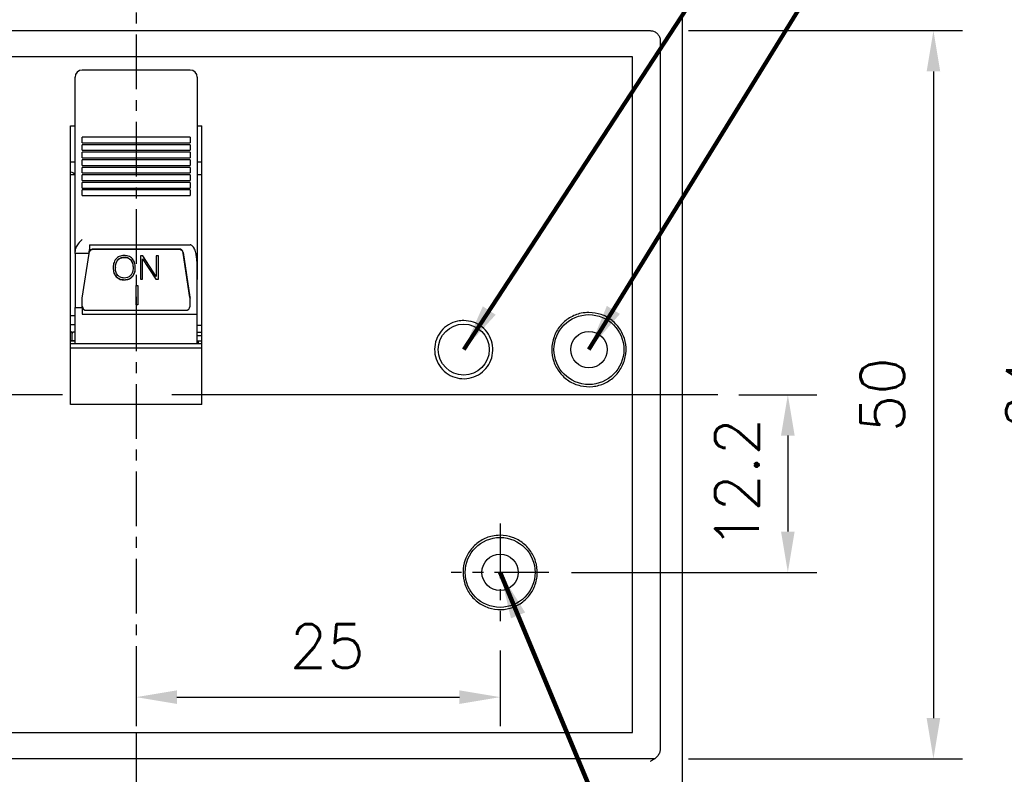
# Model space of a CAD drawing. Extents: x 2148 to 5165, y -907 to 1459.
# Tile 18 of 27: x 4622 to 4690, y 1281 to 1333. Entities that reach past the tile are written whole.
import ezdxf

# ---------------------------------------------------------------- set-up
doc = ezdxf.new("R2010")
doc.units = 0
doc.header["$LTSCALE"] = 3
doc.header["$MEASUREMENT"] = 0
doc.linetypes.add('CENTER', pattern=[2, 1.25, -0.25, 0.25, -0.25])
doc.layers.get('0').update_dxf_attribs({"linetype": 'CONTINUOUS'})
doc.layers.get('Defpoints').update_dxf_attribs({"linetype": 'CONTINUOUS'})
doc.layers.add('cen', color=1, linetype='CENTER')
doc.layers.add('di', color=3, linetype='CONTINUOUS')
doc.styles.add('KIM', font='ROMANS.shx', dxfattribs={"height": 5, "bigfont": 'GSG1.shx'})
doc.styles.get("Standard").update_dxf_attribs({"font": 'romans.shx', "height": 3, "bigfont": 'ghs.shx'})
doc.dimstyles.get("Standard").update_dxf_attribs({"dimtxt": 0.18, "dimasz": 0.18, "dimexe": 0.18, "dimexo": 0.0625, "dimgap": 0.09, "dimtad": 0, "dimtih": 1, "dimtoh": 1, "dimdec": 4, "dimzin": 0, "dimdsep": 46, "dimtxsty": 'Standard', "dimcen": 0.09, "dimadec": 0, "dimazin": 0, "dimtfac": 1, "dimtdec": 4, "dimtofl": 0, "dimtmove": 0, "dimatfit": 3, "dimfxl": 0, "dimtolj": 1, "dimtzin": 0, "dimarcsym": 0})
doc.dimstyles.new('STANDARD$0', dxfattribs={"dimtxt": 5, "dimasz": 5, "dimexe": 1, "dimexo": 2, "dimgap": 2, "dimtad": 1, "dimdec": 4, "dimzin": 12, "dimdsep": 46, "dimtxsty": 'KIM', "dimcen": -1, "dimdle": 0.1, "dimadec": 0, "dimazin": 0, "dimtfac": 1, "dimtdec": 4, "dimtmove": 0, "dimatfit": 3, "dimfxl": 0, "dimtolj": 1, "dimtzin": 0, "dimarcsym": 0})

# ---------------------------------------------------------------- blocks, each defined once
blk = doc.blocks.new('*D123')
at = {"layer": 'Defpoints', "color": 0}
for p in [(4665.913, 1332.442), (4665.913, 1282.442), (4684.734, 1282.442)]:
    blk.add_point(p, dxfattribs=at)
at = {"layer": 'di'}
for p, q in [((4667.913, 1332.442), (4686.734, 1332.442)), ((4684.734, 1329.642), (4684.734, 1285.242)), ((4667.913, 1282.442), (4686.734, 1282.442))]:
    blk.add_line(p, q, dxfattribs=at)
for points in [[(4684.267, 1329.642), (4685.2, 1329.642), (4684.734, 1332.442)], [(4684.267, 1285.242), (4685.2, 1285.242), (4684.734, 1282.442)]]:
    blk.add_solid(points, dxfattribs=at)
at = {"layer": 'di', "insert": (4681.234, 1307.442), "char_height": 3, "attachment_point": 5, "rotation": 90}
blk.add_mtext('\\A1;50', dxfattribs=at)
blk = doc.blocks.new('*D124')
at = {"layer": 'Defpoints', "color": 0}
for p in [(4658.248, 1347.442), (4658.248, 1267.442), (4704.734, 1267.442)]:
    blk.add_point(p, dxfattribs=at)
at = {"layer": 'di'}
for p, q in [((4660.248, 1347.442), (4706.734, 1347.442)), ((4704.734, 1344.642), (4704.734, 1270.242)), ((4660.248, 1267.442), (4706.734, 1267.442))]:
    blk.add_line(p, q, dxfattribs=at)
for points in [[(4704.267, 1344.642), (4705.2, 1344.642), (4704.734, 1347.442)], [(4704.267, 1270.242), (4705.2, 1270.242), (4704.734, 1267.442)]]:
    blk.add_solid(points, dxfattribs=at)
at = {"layer": 'di', "insert": (4701.234, 1307.442), "char_height": 3, "attachment_point": 5, "rotation": 90}
blk.add_mtext('\\A1;80', dxfattribs=at)
blk = doc.blocks.new('*D125')
at = {"layer": 'Defpoints', "color": 0}
for p in [(4666.771, 1339.442), (4666.771, 1275.442), (4694.734, 1275.442)]:
    blk.add_point(p, dxfattribs=at)
at = {"layer": 'di'}
for p, q in [((4668.771, 1339.442), (4696.734, 1339.442)), ((4694.734, 1336.642), (4694.734, 1278.242)), ((4668.771, 1275.442), (4696.734, 1275.442))]:
    blk.add_line(p, q, dxfattribs=at)
for points in [[(4694.267, 1336.642), (4695.2, 1336.642), (4694.734, 1339.442)], [(4694.267, 1278.242), (4695.2, 1278.242), (4694.734, 1275.442)]]:
    blk.add_solid(points, dxfattribs=at)
at = {"layer": 'di', "insert": (4691.234, 1307.442), "char_height": 3, "attachment_point": 5, "rotation": 90}
blk.add_mtext('\\A1;64', dxfattribs=at)
blk = doc.blocks.new('*D127')
at = {"layer": 'Defpoints', "color": 0}
for p in [(4593.271, 1357.442), (4577.133, 1258.942), (4629.971, 1258.942)]:
    blk.add_point(p, dxfattribs=at)
at = {"layer": 'di'}
for p, q in [((4591.271, 1357.442), (4575.133, 1357.442)), ((4577.133, 1354.642), (4577.133, 1261.742)), ((4627.971, 1258.942), (4575.133, 1258.942))]:
    blk.add_line(p, q, dxfattribs=at)
for points in [[(4576.666, 1354.642), (4577.599, 1354.642), (4577.133, 1357.442)], [(4576.666, 1261.742), (4577.599, 1261.742), (4577.133, 1258.942)]]:
    blk.add_solid(points, dxfattribs=at)
at = {"layer": 'di', "insert": (4573.633, 1308.542), "char_height": 3, "attachment_point": 5, "rotation": 90}
blk.add_mtext('\\A1;98.5', dxfattribs=at)
blk = doc.blocks.new('*D149')
at = {"layer": 'Defpoints', "color": 0}
for p in [(4629.971, 1291.887), (4654.971, 1291.887), (4654.971, 1286.679)]:
    blk.add_point(p, dxfattribs=at)
at = {"layer": 'di'}
for p, q in [((4629.971, 1289.887), (4629.971, 1284.679)), ((4654.971, 1289.887), (4654.971, 1284.679)), ((4632.771, 1286.679), (4652.171, 1286.679))]:
    blk.add_line(p, q, dxfattribs=at)
for points in [[(4632.771, 1287.146), (4632.771, 1286.212), (4629.971, 1286.679)], [(4652.171, 1287.146), (4652.171, 1286.212), (4654.971, 1286.679)]]:
    blk.add_solid(points, dxfattribs=at)
at = {"layer": 'di', "insert": (4643.095, 1290.179), "char_height": 3, "attachment_point": 5}
blk.add_mtext('\\A1;25', dxfattribs=at)
blk = doc.blocks.new('*D150')
at = {"layer": 'Defpoints', "color": 0}
for p in [(4669.36, 1307.442), (4657.878, 1295.242), (4674.734, 1295.242)]:
    blk.add_point(p, dxfattribs=at)
at = {"layer": 'di'}
for p, q in [((4671.36, 1307.442), (4676.734, 1307.442)), ((4674.734, 1304.642), (4674.734, 1298.042)), ((4659.878, 1295.242), (4676.734, 1295.242))]:
    blk.add_line(p, q, dxfattribs=at)
for points in [[(4674.267, 1304.642), (4675.2, 1304.642), (4674.734, 1307.442)], [(4674.267, 1298.042), (4675.2, 1298.042), (4674.734, 1295.242)]]:
    blk.add_solid(points, dxfattribs=at)
at = {"layer": 'di', "insert": (4671.234, 1301.342), "char_height": 3, "attachment_point": 5, "rotation": 90}
blk.add_mtext('\\A1;12.2', dxfattribs=at)
blk = doc.blocks.new('*D151')
at = {"layer": 'Defpoints', "color": 0}
for p in [(4645.826, 1349.442), (4645.748, 1265.442), (4715.182, 1265.442)]:
    blk.add_point(p, dxfattribs=at)
at = {"layer": 'di'}
for p, q in [((4647.826, 1349.442), (4717.182, 1349.442)), ((4715.182, 1346.642), (4715.182, 1268.242)), ((4647.748, 1265.442), (4717.182, 1265.442))]:
    blk.add_line(p, q, dxfattribs=at)
for points in [[(4714.716, 1346.642), (4715.649, 1346.642), (4715.182, 1349.442)], [(4714.716, 1268.242), (4715.649, 1268.242), (4715.182, 1265.442)]]:
    blk.add_solid(points, dxfattribs=at)
at = {"layer": 'di', "insert": (4711.682, 1307.442), "char_height": 3, "attachment_point": 5, "rotation": 90}
blk.add_mtext('\\A1;84', dxfattribs=at)

msp = doc.modelspace()

# ---------------------------------------------------------------- linework, layer by layer
for p, q in [((4667.471, 1338.742), (4667.471, 1276.142)), ((4594.671, 1332.442), (4665.271, 1332.442)), ((4665.971, 1331.741), (4665.971, 1331.556)), ((4665.971, 1331.556), (4665.971, 1283.328)), ((4664.071, 1330.642), (4595.871, 1330.642)), ((4664.071, 1284.242), (4664.071, 1330.642)), ((4633.671, 1329.737), (4626.271, 1329.737)), ((4625.771, 1328.455), (4625.771, 1329.237)), ((4634.171, 1329.237), (4634.171, 1328.455)), ((4625.771, 1327.96), (4625.771, 1328.455)), ((4634.171, 1328.455), (4634.171, 1327.96)), ((4625.771, 1325.653), (4625.771, 1327.96)), ((4634.171, 1327.96), (4634.171, 1325.653)), ((4625.471, 1325.907), (4625.771, 1325.907)), ((4625.471, 1306.782), (4625.471, 1325.907)), ((4625.771, 1319.819), (4625.771, 1325.653)), ((4634.171, 1325.907), (4634.471, 1325.907)), ((4634.171, 1325.653), (4634.171, 1319.819)), ((4634.471, 1306.782), (4634.471, 1325.907)), ((4633.671, 1325.13), (4626.271, 1325.13)), ((4626.271, 1325.073), (4626.271, 1325.13)), ((4626.271, 1324.745), (4626.271, 1325.073)), ((4633.671, 1325.13), (4633.671, 1325.073)), ((4633.671, 1325.073), (4633.671, 1324.745)), ((4626.271, 1324.745), (4633.671, 1324.745)), ((4633.671, 1324.611), (4626.271, 1324.611)), ((4626.271, 1324.554), (4626.271, 1324.611)), ((4626.271, 1324.227), (4626.271, 1324.554)), ((4626.271, 1324.227), (4633.671, 1324.227)), ((4633.671, 1324.611), (4633.671, 1324.554)), ((4633.671, 1324.554), (4633.671, 1324.227)), ((4633.671, 1324.093), (4626.271, 1324.093)), ((4626.271, 1324.035), (4626.271, 1324.093)), ((4626.271, 1323.708), (4626.271, 1324.035)), ((4626.271, 1323.708), (4633.671, 1323.708)), ((4633.671, 1323.574), (4626.271, 1323.574)), ((4626.271, 1323.516), (4626.271, 1323.574)), ((4633.671, 1324.093), (4633.671, 1324.035)), ((4633.671, 1324.035), (4633.671, 1323.708)), ((4633.671, 1323.574), (4633.671, 1323.516)), ((4625.771, 1323.415), (4625.471, 1323.415)), ((4626.271, 1323.189), (4626.271, 1323.516)), ((4626.271, 1323.189), (4633.671, 1323.189)), ((4633.671, 1323.055), (4626.271, 1323.055)), ((4626.271, 1322.998), (4626.271, 1323.055)), ((4626.271, 1322.67), (4626.271, 1322.998)), ((4633.671, 1323.516), (4633.671, 1323.189)), ((4633.671, 1323.055), (4633.671, 1322.998)), ((4633.671, 1322.998), (4633.671, 1322.67)), ((4634.471, 1323.415), (4634.171, 1323.415)), ((4625.771, 1322.542), (4625.471, 1322.542)), ((4626.271, 1322.67), (4633.671, 1322.67)), ((4633.671, 1322.536), (4626.271, 1322.536)), ((4626.271, 1322.479), (4626.271, 1322.536)), ((4626.271, 1322.152), (4626.271, 1322.479)), ((4633.671, 1322.536), (4633.671, 1322.479)), ((4633.671, 1322.479), (4633.671, 1322.152)), ((4634.471, 1322.542), (4634.171, 1322.542)), ((4626.271, 1322.152), (4633.671, 1322.152)), ((4633.671, 1322.018), (4626.271, 1322.018)), ((4626.271, 1321.96), (4626.271, 1322.018)), ((4626.271, 1321.633), (4626.271, 1321.96)), ((4626.271, 1321.633), (4633.671, 1321.633)), ((4633.671, 1322.018), (4633.671, 1321.96)), ((4633.671, 1321.96), (4633.671, 1321.633)), ((4633.671, 1321.499), (4626.271, 1321.499)), ((4626.271, 1321.441), (4626.271, 1321.499)), ((4626.271, 1321.114), (4626.271, 1321.441)), ((4626.271, 1321.114), (4633.671, 1321.114)), ((4633.671, 1321.499), (4633.671, 1321.441)), ((4633.671, 1321.441), (4633.671, 1321.114)), ((4625.771, 1319.461), (4625.771, 1319.819)), ((4634.171, 1319.819), (4634.171, 1319.461)), ((4625.771, 1319.136), (4625.771, 1319.461)), ((4625.771, 1317.277), (4625.771, 1319.136)), ((4634.171, 1319.461), (4634.171, 1319.136)), ((4634.171, 1319.136), (4634.171, 1318.043)), ((4626.771, 1317.731), (4633.671, 1317.731)), ((4626.771, 1317.731), (4626.771, 1317.41)), ((4634.171, 1318.043), (4634.171, 1315.358)), ((4625.771, 1317.148), (4625.771, 1317.277)), ((4626.736, 1317.148), (4625.771, 1317.148)), ((4625.771, 1317.148), (4625.771, 1313.442)), ((4626.271, 1314.061), (4626.736, 1317.148)), ((4632.911, 1317.446), (4627.032, 1317.446)), ((4632.911, 1317.415), (4627.032, 1317.415)), ((4629.158, 1316.887), (4629.158, 1316.872)), ((4630.431, 1316.976), (4630.264, 1316.976)), ((4630.264, 1316.976), (4630.264, 1315.366)), ((4630.418, 1316.778), (4631.325, 1315.382)), ((4630.418, 1316.778), (4630.418, 1316.762)), ((4631.342, 1315.571), (4630.431, 1316.976)), ((4631.496, 1316.976), (4631.342, 1316.976)), ((4631.342, 1316.976), (4631.342, 1315.571)), ((4631.496, 1315.366), (4631.496, 1316.976)), ((4633.208, 1317.202), (4633.668, 1314.144)), ((4633.668, 1314.112), (4633.208, 1317.17)), ((4628.549, 1316.174), (4628.549, 1316.158)), ((4628.702, 1316.698), (4628.702, 1316.682)), ((4629.603, 1316.702), (4629.603, 1316.687)), ((4629.759, 1316.174), (4629.759, 1316.158)), ((4630.418, 1315.366), (4630.418, 1316.762)), ((4630.418, 1316.762), (4631.325, 1315.366)), ((4628.589, 1315.56), (4628.589, 1315.545)), ((4629.707, 1315.551), (4629.707, 1315.536)), ((4629.154, 1315.342), (4629.154, 1315.326)), ((4629.968, 1314.945), (4630.095, 1314.945)), ((4629.968, 1313.606), (4629.968, 1314.945)), ((4630.095, 1314.945), (4630.095, 1313.606)), ((4630.264, 1315.382), (4630.418, 1315.382)), ((4630.264, 1315.366), (4630.418, 1315.366)), ((4631.325, 1315.382), (4631.496, 1315.382)), ((4631.325, 1315.382), (4631.325, 1315.366)), ((4631.325, 1315.366), (4631.496, 1315.366)), ((4634.171, 1312.984), (4634.171, 1315.358)), ((4633.671, 1314.103), (4633.671, 1314.072)), ((4633.671, 1313.522), (4633.671, 1314.072)), ((4625.771, 1313.442), (4626.271, 1313.442)), ((4625.771, 1310.942), (4625.771, 1313.442)), ((4626.271, 1313.442), (4626.271, 1314.061)), ((4626.271, 1313.442), (4626.271, 1312.984)), ((4630.095, 1313.621), (4629.968, 1313.621)), ((4630.095, 1313.606), (4629.968, 1313.606)), ((4625.471, 1312.884), (4625.771, 1312.884)), ((4626.271, 1312.984), (4634.171, 1312.984)), ((4626.571, 1313.238), (4633.371, 1313.238)), ((4634.171, 1310.942), (4634.171, 1312.984)), ((4625.771, 1312.242), (4625.471, 1312.242)), ((4634.471, 1312.193), (4634.171, 1312.193)), ((4625.571, 1311.653), (4625.571, 1311.748)), ((4625.571, 1311.142), (4625.571, 1311.653)), ((4625.771, 1311.742), (4625.621, 1311.742)), ((4634.171, 1311.748), (4634.471, 1311.748)), ((4634.471, 1311.486), (4634.171, 1311.486)), ((4625.771, 1311.142), (4625.471, 1311.142)), ((4625.471, 1311.142), (4625.771, 1311.142)), ((4634.471, 1310.942), (4625.471, 1310.942)), ((4634.171, 1311.142), (4634.471, 1311.142)), ((4634.221, 1311.141), (4634.221, 1311.142)), ((4634.221, 1311.141), (4634.221, 1310.982)), ((4634.221, 1310.942), (4634.221, 1310.982)), ((4634.471, 1310.642), (4625.471, 1310.642)), ((4634.471, 1306.782), (4625.471, 1306.782)), ((4595.871, 1284.242), (4664.071, 1284.242)), ((4665.971, 1283.328), (4665.971, 1283.151)), ((4665.971, 1283.151), (4665.971, 1283.131)), ((4665.586, 1282.442), (4594.357, 1282.442))]:
    msp.add_line(p, q)
for centre, radius in [((4661.071, 1310.542), 2.4), ((4652.471, 1310.542), 1.75), ((4661.071, 1310.542), 1.25), ((4654.971, 1295.242), 2.4), ((4654.971, 1295.242), 1.25)]:
    msp.add_circle(centre, radius)
for centre, radius, start, end in [((4626.271, 1329.237), 0.5, 90, 180), ((4633.671, 1329.237), 0.5, 0, 90), ((4627.026, 1317.117), 0.298, 88.99408, 161.00902), ((4627.028, 1317.146), 0.301, 89.32701, 156.80404), ((4632.917, 1317.151), 0.295, 9.89703, 91.16582), ((4632.917, 1317.12), 0.295, 9.89703, 91.16582), ((4633.401, 1314.072), 0.271, 0.00186, 8.55993), ((4626.564, 1313.53), 0.293, 181.52529, 271.4481), ((4633.379, 1313.53), 0.293, 268.5519, 358.47471), ((4625.621, 1311.942), 0.2, 221.40962, 270), ((4625.666, 1311.647), 0.095, 86.86257, 176.47425)]:
    msp.add_arc(centre, radius, start, end)
msp.add_ellipse((4626.457, 1317.242), major_axis=(-0.883, -6.5), ratio=0.044052, start_param=1.562329, end_param=1.602607)
for points, knots in [([(4665.271, 1332.442), (4665.35, 1332.434), (4665.507, 1332.419), (4665.717, 1332.298), (4665.875, 1332.121), (4665.959, 1331.924), (4665.968, 1331.793), (4665.971, 1331.741)], [0, 0, 0, 0, 0.214181, 0.428355, 0.642715, 0.857467, 1, 1, 1, 1]), ([(4625.471, 1322.741), (4625.578, 1322.713), (4625.687, 1322.685), (4625.769, 1322.617), (4625.771, 1322.616)], [0, 0, 0, 0, 0.975376, 1, 1, 1, 1]), ([(4626.271, 1318.109), (4626.27, 1318.108), (4626.171, 1318.014), (4625.994, 1317.842), (4625.806, 1317.558), (4625.782, 1317.362), (4625.771, 1317.277)], [0, 0, 0, 0, 0.004478, 0.414212, 0.745066, 1, 1, 1, 1]), ([(4634.171, 1315.358), (4634.173, 1315.674), (4634.175, 1316.149), (4634.147, 1316.734), (4634.093, 1317.117), (4634.02, 1317.384), (4633.92, 1317.571), (4633.842, 1317.664), (4633.759, 1317.716), (4633.705, 1317.73), (4633.677, 1317.731), (4633.671, 1317.731)], [0, 0, 0, 0, 0.373882, 0.561277, 0.690649, 0.830333, 0.884088, 0.938167, 0.968206, 0.994093, 1, 1, 1, 1]), ([(4629.154, 1316.997), (4629.032, 1316.989), (4628.815, 1316.974), (4628.657, 1316.836), (4628.587, 1316.774)], [0, 0, 0, 0, 0.560206, 1, 1, 1, 1]), ([(4628.702, 1316.698), (4628.735, 1316.732), (4628.801, 1316.799), (4628.958, 1316.873), (4629.082, 1316.882), (4629.158, 1316.887)], [0, 0, 0, 0, 0.280171, 0.560364, 1, 1, 1, 1]), ([(4628.702, 1316.682), (4628.735, 1316.716), (4628.801, 1316.783), (4628.958, 1316.857), (4629.082, 1316.866), (4629.158, 1316.872)], [0, 0, 0, 0, 0.280171, 0.560364, 1, 1, 1, 1]), ([(4629.716, 1316.777), (4629.624, 1316.85), (4629.461, 1316.982), (4629.248, 1316.992), (4629.154, 1316.997)], [0, 0, 0, 0, 0.557806, 1, 1, 1, 1]), ([(4629.158, 1316.887), (4629.254, 1316.88), (4629.426, 1316.866), (4629.549, 1316.752), (4629.603, 1316.702)], [0, 0, 0, 0, 0.559821, 1, 1, 1, 1]), ([(4629.158, 1316.872), (4629.254, 1316.864), (4629.426, 1316.85), (4629.549, 1316.737), (4629.603, 1316.687)], [0, 0, 0, 0, 0.559821, 1, 1, 1, 1]), ([(4629.912, 1316.157), (4629.907, 1316.283), (4629.898, 1316.507), (4629.772, 1316.694), (4629.716, 1316.777)], [0, 0, 0, 0, 0.560689, 1, 1, 1, 1]), ([(4628.587, 1316.774), (4628.521, 1316.667), (4628.404, 1316.474), (4628.398, 1316.253), (4628.395, 1316.155)], [0, 0, 0, 0, 0.558164, 1, 1, 1, 1]), ([(4628.395, 1316.171), (4628.4, 1316.047), (4628.409, 1315.826), (4628.534, 1315.642), (4628.589, 1315.56)], [0, 0, 0, 0, 0.560644, 1, 1, 1, 1]), ([(4628.395, 1316.155), (4628.4, 1316.031), (4628.409, 1315.811), (4628.534, 1315.626), (4628.589, 1315.545)], [0, 0, 0, 0, 0.5606441, 1, 1, 1, 1]), ([(4628.549, 1316.174), (4628.552, 1316.279), (4628.559, 1316.467), (4628.659, 1316.627), (4628.702, 1316.698)], [0, 0, 0, 0, 0.560727, 1, 1, 1, 1]), ([(4628.549, 1316.158), (4628.552, 1316.263), (4628.559, 1316.451), (4628.659, 1316.612), (4628.702, 1316.682)], [0, 0, 0, 0, 0.560727, 1, 1, 1, 1]), ([(4628.711, 1315.632), (4628.656, 1315.723), (4628.556, 1315.887), (4628.551, 1316.075), (4628.549, 1316.158)], [0, 0, 0, 0, 0.558084, 1, 1, 1, 1]), ([(4629.759, 1316.158), (4629.754, 1316.053), (4629.747, 1315.864), (4629.643, 1315.705), (4629.598, 1315.634)], [0, 0, 0, 0, 0.560621, 1, 1, 1, 1]), ([(4629.603, 1316.702), (4629.656, 1316.61), (4629.752, 1316.445), (4629.756, 1316.257), (4629.759, 1316.174)], [0, 0, 0, 0, 0.558165, 1, 1, 1, 1]), ([(4629.603, 1316.687), (4629.656, 1316.594), (4629.752, 1316.429), (4629.756, 1316.241), (4629.759, 1316.158)], [0, 0, 0, 0, 0.558165, 1, 1, 1, 1]), ([(4629.707, 1315.551), (4629.777, 1315.658), (4629.903, 1315.849), (4629.91, 1316.074), (4629.912, 1316.173)], [0, 0, 0, 0, 0.557958, 1, 1, 1, 1]), ([(4629.707, 1315.536), (4629.777, 1315.642), (4629.903, 1315.834), (4629.91, 1316.058), (4629.912, 1316.157)], [0, 0, 0, 0, 0.5579583, 1, 1, 1, 1]), ([(4628.589, 1315.56), (4628.681, 1315.487), (4628.846, 1315.357), (4629.059, 1315.347), (4629.154, 1315.342)], [0, 0, 0, 0, 0.557825, 1, 1, 1, 1]), ([(4628.589, 1315.545), (4628.681, 1315.472), (4628.846, 1315.341), (4629.059, 1315.331), (4629.154, 1315.326)], [0, 0, 0, 0, 0.557825, 1, 1, 1, 1]), ([(4629.158, 1315.452), (4629.062, 1315.459), (4628.89, 1315.472), (4628.766, 1315.583), (4628.711, 1315.632)], [0, 0, 0, 0, 0.55993, 1, 1, 1, 1]), ([(4629.154, 1315.342), (4629.271, 1315.35), (4629.48, 1315.365), (4629.637, 1315.494), (4629.707, 1315.551)], [0, 0, 0, 0, 0.560065, 1, 1, 1, 1]), ([(4629.154, 1315.326), (4629.271, 1315.334), (4629.48, 1315.349), (4629.637, 1315.479), (4629.707, 1315.536)], [0, 0, 0, 0, 0.560065, 1, 1, 1, 1]), ([(4629.598, 1315.634), (4629.527, 1315.574), (4629.401, 1315.466), (4629.233, 1315.456), (4629.158, 1315.452)], [0, 0, 0, 0, 0.558064, 1, 1, 1, 1]), ([(4661.071, 1313.092), (4661.358, 1313.064), (4661.932, 1313.007), (4662.695, 1312.568), (4663.275, 1311.921), (4663.607, 1311.112), (4663.653, 1310.241), (4663.408, 1309.404), (4662.899, 1308.694), (4662.185, 1308.194), (4661.344, 1307.958), (4660.474, 1308.013), (4659.67, 1308.353), (4659.025, 1308.94), (4658.61, 1309.708), (4658.473, 1310.57), (4658.628, 1311.428), (4659.06, 1312.188), (4659.717, 1312.758), (4660.428, 1313.052), (4660.892, 1313.081), (4661.071, 1313.092)], [0, 0, 0, 0, 0.053688, 0.107376, 0.161064, 0.214754, 0.268443, 0.322132, 0.375821, 0.429509, 0.483198, 0.536886, 0.590575, 0.644263, 0.697952, 0.75164, 0.805329, 0.859018, 0.912707, 0.966396, 1, 1, 1, 1]), ([(4652.471, 1312.542), (4652.696, 1312.52), (4653.146, 1312.476), (4653.745, 1312.131), (4654.2, 1311.623), (4654.46, 1310.989), (4654.496, 1310.306), (4654.304, 1309.649), (4653.905, 1309.093), (4653.344, 1308.7), (4652.686, 1308.515), (4652.003, 1308.558), (4651.372, 1308.825), (4650.866, 1309.286), (4650.541, 1309.888), (4650.433, 1310.564), (4650.555, 1311.237), (4650.894, 1311.833), (4651.409, 1312.28), (4651.967, 1312.51), (4652.331, 1312.533), (4652.471, 1312.542)], [0, 0, 0, 0, 0.053688, 0.107376, 0.161065, 0.214754, 0.268443, 0.322132, 0.375821, 0.429509, 0.483198, 0.536886, 0.590575, 0.644264, 0.697952, 0.751641, 0.80533, 0.859019, 0.912708, 0.966397, 1, 1, 1, 1]), ([(4654.971, 1297.792), (4655.258, 1297.764), (4655.832, 1297.707), (4656.595, 1297.268), (4657.175, 1296.621), (4657.507, 1295.812), (4657.553, 1294.941), (4657.308, 1294.104), (4656.799, 1293.394), (4656.084, 1292.894), (4655.244, 1292.658), (4654.374, 1292.713), (4653.57, 1293.053), (4652.925, 1293.64), (4652.51, 1294.408), (4652.373, 1295.27), (4652.528, 1296.128), (4652.96, 1296.888), (4653.617, 1297.458), (4654.328, 1297.752), (4654.792, 1297.781), (4654.971, 1297.792)], [0, 0, 0, 0, 0.053685, 0.107369, 0.161055, 0.214743, 0.268434, 0.322128, 0.375823, 0.429516, 0.483203, 0.536885, 0.590567, 0.64425, 0.697939, 0.751633, 0.805328, 0.859021, 0.912711, 0.966399, 1, 1, 1, 1]), ([(4665.971, 1283.131), (4665.964, 1283.055), (4665.95, 1282.895), (4665.82, 1282.648), (4665.633, 1282.467), (4665.462, 1282.359), (4665.356, 1282.3), (4665.301, 1282.27), (4665.273, 1282.255), (4665.271, 1282.254)], [0, 0, 0, 0, 0.192279, 0.405747, 0.688929, 0.841703, 0.918598, 0.995531, 1, 1, 1, 1])]:
    msp.add_open_spline(points, degree=3, knots=knots)
at = {"layer": 'cen'}
for p, q in [((4629.971, 1362.175), (4629.971, 1256.369)), ((4654.971, 1298.597), (4654.971, 1291.887)), ((4658.326, 1295.242), (4651.616, 1295.242))]:
    msp.add_line(p, q, dxfattribs=at)
at = {"layer": 'cen', "ltscale": 10}
msp.add_line((4669.917, 1307.442), (4590.026, 1307.442), dxfattribs=at)

# ---------------------------------------------------------------- dimensions: what is measured, and where the dimension line sits
at = {"layer": 'di'}
for base, p1, p2, angle, override, picture, middle in [((4577.133, 1258.942), (4593.271, 1357.442), (4629.971, 1258.942), 90, {"dimtxt": 3, "dimasz": 2.8, "dimexe": 2, "dimdec": 2, "dimzin": 8, "dimtxsty": 'Standard', "dimcen": 0, "dimclrd": 256, "dimclre": 256, "dimclrt": 256, "dimadec": 2, "dimazin": 2, "dimtfac": 0.6, "dimtdec": 2, "dimtzin": 8, "dimlwd": 65535, "dimlwe": 65535, "dimarcsym": 1}, '*D127', (4577.133, 1308.542)), ((4715.182, 1265.442), (4645.826, 1349.442), (4645.748, 1265.442), 270, {"dimtxt": 3, "dimasz": 2.8, "dimexe": 2, "dimdec": 2, "dimzin": 8, "dimtxsty": 'Standard', "dimcen": 0, "dimclrd": 256, "dimclre": 256, "dimclrt": 256, "dimadec": 2, "dimazin": 2, "dimtfac": 0.6, "dimtdec": 2, "dimtmove": 0, "dimtzin": 8, "dimlwd": 65535, "dimlwe": 65535, "dimarcsym": 1}, '*D151', (4715.182, 1307.442)), ((4704.734, 1267.442), (4658.248, 1347.442), (4658.248, 1267.442), 270, {"dimtxt": 3, "dimasz": 2.8, "dimexe": 2, "dimdec": 2, "dimzin": 8, "dimtxsty": 'Standard', "dimcen": 0, "dimclrd": 256, "dimclre": 256, "dimclrt": 256, "dimadec": 2, "dimazin": 2, "dimtfac": 0.6, "dimtdec": 2, "dimtmove": 0, "dimtzin": 8, "dimlwd": 65535, "dimlwe": 65535, "dimarcsym": 1}, '*D124', (4704.734, 1307.442)), ((4694.734, 1275.442), (4666.771, 1339.442), (4666.771, 1275.442), 270, {"dimtxt": 3, "dimasz": 2.8, "dimexe": 2, "dimdec": 2, "dimzin": 8, "dimtxsty": 'Standard', "dimcen": 0, "dimclrd": 256, "dimclre": 256, "dimclrt": 256, "dimadec": 2, "dimazin": 2, "dimtfac": 0.6, "dimtdec": 2, "dimtmove": 0, "dimtzin": 8, "dimlwd": 65535, "dimlwe": 65535, "dimarcsym": 1}, '*D125', (4694.734, 1307.442)), ((4684.734, 1282.442), (4665.913, 1332.442), (4665.913, 1282.442), 270, {"dimtxt": 3, "dimasz": 2.8, "dimexe": 2, "dimdec": 2, "dimzin": 8, "dimtxsty": 'Standard', "dimcen": 0, "dimclrd": 256, "dimclre": 256, "dimclrt": 256, "dimadec": 2, "dimazin": 2, "dimtfac": 0.6, "dimtdec": 2, "dimtmove": 0, "dimtzin": 8, "dimlwd": 65535, "dimlwe": 65535, "dimarcsym": 1}, '*D123', (4684.734, 1307.442)), ((4674.734, 1295.242), (4669.36, 1307.442), (4657.878, 1295.242), 270, {"dimtxt": 3, "dimasz": 2.8, "dimexe": 2, "dimdec": 2, "dimzin": 8, "dimtxsty": 'Standard', "dimcen": 0, "dimclrd": 256, "dimclre": 256, "dimclrt": 256, "dimadec": 2, "dimazin": 2, "dimtfac": 0.6, "dimtdec": 2, "dimtmove": 0, "dimtzin": 8, "dimlwd": 65535, "dimlwe": 65535, "dimarcsym": 1}, '*D150', (4674.734, 1301.342))]:
    dim = msp.add_linear_dim(base=base, p1=p1, p2=p2, angle=angle, dimstyle='STANDARD$0', override=override, dxfattribs=at)
    dim.commit()
    dim.dimension.update_dxf_attribs({"geometry": picture, "text_midpoint": middle, "dimtype": 160})
dim = msp.add_linear_dim(base=(4654.971, 1286.679), p1=(4629.971, 1291.887), p2=(4654.971, 1291.887), dimstyle='STANDARD$0', override={"dimtxt": 3, "dimasz": 2.8, "dimexe": 2, "dimdec": 2, "dimzin": 8, "dimtxsty": 'Standard', "dimcen": 0, "dimclrd": 256, "dimclre": 256, "dimclrt": 256, "dimadec": 2, "dimazin": 2, "dimtfac": 0.6, "dimtdec": 2, "dimtzin": 8, "dimlwd": 65535, "dimlwe": 65535, "dimarcsym": 1}, dxfattribs=at)
dim.commit()
dim.dimension.update_dxf_attribs({"geometry": '*D149', "text_midpoint": (4643.095, 1286.679), "dimtype": 160})

# ---------------------------------------------------------------- leaders
at = {"layer": 'di', "annotation_type": 0, "has_hookline": 1, "hookline_direction": 0}
for points, text_width in [([(4652.471, 1310.542), (4691.715, 1370.53), (4694.915, 1370.53)], 41.244), ([(4661.071, 1310.542), (4690.501, 1358.255), (4693.701, 1358.255)], 45.067), ([(4654.971, 1295.242), (4675.571, 1245.821), (4678.771, 1245.821)], 29.778)]:
    msp.add_leader(points, dimstyle='Standard', override={"dimtxt": 4, "dimasz": 3.2, "dimexe": 2, "dimexo": 2, "dimgap": 2, "dimtad": 1, "dimtih": 0, "dimtoh": 0, "dimdec": 2, "dimzin": 8, "dimcen": 0, "dimclrd": 256, "dimclre": 256, "dimclrt": 256, "dimadec": 2, "dimazin": 2, "dimtfac": 0.6, "dimtdec": 2, "dimtofl": 1, "dimtzin": 8, "dimlwd": 65535, "dimlwe": 65535, "dimarcsym": 1}, dxfattribs=dict(at, text_width=text_width))

doc.saveas('drawing.dxf')
